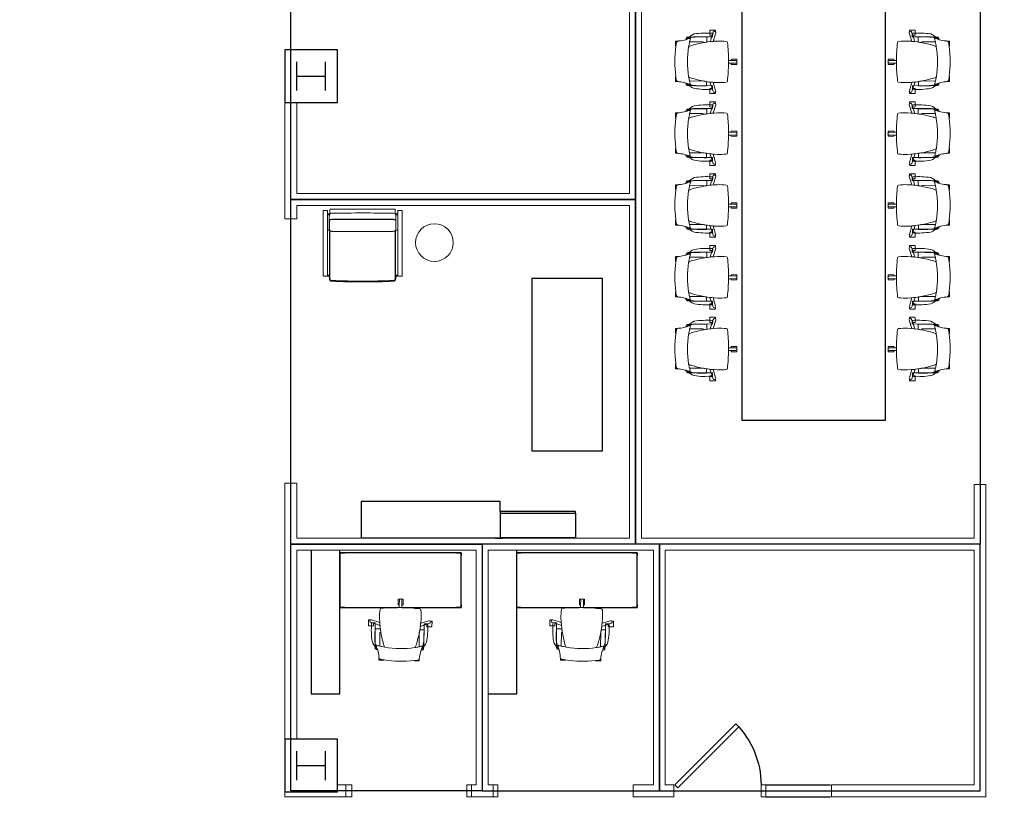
# Model space of a CAD drawing. Header units: inches. Extents: x -92 to 3837, y -260 to 2192.
# Tile 10 of 31: x 616 to 1028, y 284 to 618. Entities that reach past the tile are written whole.
import ezdxf
from ezdxf import colors
from ezdxf.entities.mleader import LeaderData, LeaderLine
from ezdxf.math import Vec2, Vec3

# ---------------------------------------------------------------- set-up
doc = ezdxf.new("R2010")
doc.units = ezdxf.units.IN
doc.header["$MEASUREMENT"] = 0
doc.layers.get('0').update_dxf_attribs({"linetype": 'CONTINUOUS'})
for name, color, linetype in [('I-DOOR', 9, 'CONTINUOUS'), ('I-FLOR-CASE', 8, 'CONTINUOUS'), ('I-FURN', 8, 'CONTINUOUS'), ('I-FURN-CHAR', 9, 'CONTINUOUS'), ('I-FURN-CONF', 9, 'CONTINUOUS'), ('I-GLAZ', 8, 'CONTINUOUS'), ('I-WALL', 8, 'CONTINUOUS'), ('S-COLS', 7, 'CONTINUOUS'), ('triLabelLayer', 7, 'CONTINUOUS'), ('triSpaceLayer', 7, 'CONTINUOUS')]:
    doc.layers.add(name, color=color, linetype=linetype)
doc.styles.add('FDC_SPC', font='ROMANS.SHX', dxfattribs={"height": 12})
doc.styles.get("Standard").update_dxf_attribs({"font": 'romans.shx'})

# ---------------------------------------------------------------- blocks, each defined once
blk = doc.blocks.new('Steelcase AMQ - TIZU - Chair - Mesh Back - Light Grey - Arms-5899871-LEVEL 02 - CAD Team Plan')
at = {"lineweight": 5}
for p, q in [((-8.24, 25.56), (-8.24, 24.66)), ((-6.25, 25.7), (-8.1, 25.7)), ((-6.11, 25.53), (-7.67, 25.32)), ((-6.11, 25.53), (-6.11, 25.56)), ((6.49, 25.56), (6.49, 25.53)), ((6.49, 25.53), (8.04, 25.32)), ((8.47, 25.7), (6.63, 25.7)), ((8.61, 24.66), (8.61, 25.56)), ((-9.97, 10.17), (-9.97, 17.35)), ((-9.31, 19.77), (-9.31, 20.32)), ((-8.02, 13.89), (-8.02, 19.78)), ((8.39, 19.78), (8.39, 14.09)), ((9.68, 20.32), (9.68, 19.97)), ((10.47, 17.35), (10.47, 10.17)), ((-10.05, 12.65), (-8.22, 12.65)), ((8.39, 14.09), (8, 14.09)), ((8.24, 12.63), (10.42, 12.63)), ((-13.27, 11.22), (-13.27, 9.11)), ((-11.27, 11.36), (-13.13, 11.36)), ((-13.13, 8.97), (-12.59, 8.97)), ((-12.41, 9.9), (-11.11, 10.34)), ((-12.07, 8.87), (-8.53, 9.96)), ((-11.42, 10.17), (-9.97, 10.17)), ((-8.4, 11.26), (-11.13, 10.34)), ((-11.13, 10.34), (-11.13, 11.22)), ((11.13, 10.34), (8.42, 11.26)), ((8.55, 9.96), (12.07, 8.87)), ((10.47, 10.17), (11.92, 10.17)), ((11.13, 11.22), (11.13, 10.34)), ((11.13, 10.34), (12.42, 9.9)), ((13.13, 11.36), (11.27, 11.36)), ((12.59, 8.97), (13.13, 8.97)), ((13.27, 9.11), (13.27, 11.22)), ((-1.07, 2.26), (-1.07, 0.16)), ((-0.57, 2.41), (-0.92, 2.41)), ((-0.92, 0.01), (-0.24, 0.01)), ((-0.58, 3.52), (-0.57, 2.41)), ((-0.54, 0.49), (-0.57, 2.41)), ((0.24, 0.01), (0.92, 0.01)), ((0.54, 0.49), (0.57, 2.41)), ((0.57, 2.41), (0.58, 3.52)), ((0.92, 2.41), (0.57, 2.41)), ((1.07, 0.16), (1.07, 2.26))]:
    blk.add_line(p, q, dxfattribs=at)
for centre, radius, start, end in [((-8.1, 25.56), 0.14, 90, 180), ((-6.94, 24.28), 1.35, 140.6274, 163.7578), ((-7.6, 24.82), 0.5, 97.5637, 140.6274), ((-6.25, 25.56), 0.14, 0, 90), ((0.19, -21.93), 47.87, 82.4363, 97.5637), ((6.63, 25.56), 0.14, 90, 180), ((7.98, 24.82), 0.5, 39.3726, 82.4363), ((7.32, 24.28), 1.35, 16.2422, 39.3726), ((8.47, 25.56), 0.14, 0, 90), ((-4.39, 15.13), 7.27, 130.8932, 158.0912), ((-6.25, 20.32), 3.64, 170.6361, 177.7139), ((-9.76, 20.9), 0.0893, 119.3639, 170.6361), ((-11.4, 25.56), 4.85, 289.2701, 301.9478), ((-9.88, 20.81), 0.186, 11.8079, 63.4306), ((-8.74, 21.05), 0.984, 191.8079, 229.1185), ((-13.45, 22.73), 4.8, 329.8842, 344.4557), ((-13.45, 22.73), 4.8, 329.8842, 333.9971), ((-21.75, 25.25), 13.47, 343.5534, 355.3833), ((-5.67, 23.96), 2.66, 164.6167, 175.3833), ((0, -20.82), 41.48, 81.3582, 98.6418), ((0, -20.82), 41.48, 81.3582, 98.6418), ((6.05, 23.96), 2.66, 4.6167, 15.3833), ((22.12, 25.25), 13.47, 184.6167, 196.4466), ((11.78, 25.56), 4.85, 238.0522, 250.7299), ((13.83, 22.73), 4.8, 195.5443, 210.1158), ((4.89, 15.13), 7.27, 48.0912, 51.2015), ((13.83, 22.73), 4.8, 203.7612, 210.1158), ((9.11, 21.05), 0.984, 310.8815, 348.1921), ((10.26, 20.81), 0.186, 116.5694, 168.1921), ((10.13, 20.9), 0.0893, 9.3639, 60.6361), ((6.63, 20.32), 3.64, 2.2861, 9.3639), ((22.37, 12.53), 33.91, 170.987, 183.3688), ((189.78, 12.5), 199.83, 177.7139, 179.9576), ((-5.25, 17.35), 4.72, 149.1346, 180), ((-7.72, 19.61), 2.2, 167.7254, 180.0008), ((-9.82, 20.06), 0.05, 15.6879, 167.7254), ((-8.58, 20.41), 1.23, 195.6879, 226.3199), ((-9.33, 19.63), 0.15, 226.3199, 283.8745), ((-9.35, 20.35), 0.05, 229.1185, 329.8842), ((3.58, -32.63), 53.68, 102.4738, 103.8745), ((35.74, 6.17), 44.46, 163.1129, 177.4686), ((-4.3, 7.46), 12.87, 98.6418, 106.7935), ((-3.41, 18.05), 3.53, 142.8871, 163.1129), ((0.19, -18.2), 38.86, 77.8094, 81.0475), ((3.41, 18.05), 3.53, 16.8871, 37.1129), ((-35.74, 6.17), 44.46, 2.5314, 16.8871), ((-3.2, -32.63), 53.68, 76.1255, 77.5262), ((9.7, 19.63), 0.15, 256.1255, 313.6801), ((9.72, 20.35), 0.05, 210.1158, 310.8815), ((5.75, 17.35), 4.72, 0, 33.7063), ((4.89, 15.13), 7.27, 21.9088, 48.0912), ((8.96, 20.41), 1.23, 313.6801, 344.3121), ((10.19, 20.06), 0.05, 12.2746, 164.3121), ((8.09, 19.61), 2.2, 359.9992, 12.2746), ((-189.41, 12.5), 199.83, 0.0394, 2.2861), ((-21.87, 12.53), 33.91, 356.6312, 9.013), ((36.42, 6.05), 45.12, 169.9906, 171.5981), ((-35.74, 6.17), 44.46, 8.3671, 10.2678), ((-13.13, 11.22), 0.14, 90, 180), ((-13.13, 9.11), 0.14, 180, 270), ((-12.23, 9.39), 0.543, 108.7188, 228.4261), ((-12.23, 9.39), 0.543, 229.5963, 287.2812), ((-10.04, 10.62), 1.45, 183.3688, 198.2143), ((-11.27, 11.22), 0.14, 360, 90), ((36.42, 6.05), 45.12, 173.3659, 175.0257), ((-36.4, 6.05), 45.12, 4.9683, 6.6274), ((11.27, 11.22), 0.14, 90, 180), ((10.54, 10.62), 1.45, 341.7857, 356.6312), ((12.23, 9.39), 0.543, 252.7188, 310.4037), ((12.23, 9.39), 0.543, 310.4037, 71.2812), ((13.13, 11.22), 0.14, 0, 90), ((13.13, 9.11), 0.14, 270, 0), ((15.3, 7.07), 23.99, 177.4686, 186.3227), ((-8.05, 4.48), 0.5, 186.3227, 272.4894), ((8.05, 4.48), 0.5, 276.6795, 353.6773), ((-15.29, 7.07), 23.99, 353.6773, 2.5314), ((0.03, 72.98), 69.47, 263.3413, 269.4943), ((-0.92, 2.26), 0.15, 90, 180), ((-0.92, 0.16), 0.15, 180, 270), ((0.01, 33.18), 29.67, 268.847, 271.1065), ((0, 0.5), 0.543, 180.7188, 243.3504), ((0, 0.5), 0.543, 243.3504, 296.6496), ((0, 0.5), 0.543, 296.6496, 359.2812), ((0.03, 72.98), 69.47, 270.4592, 276.6795), ((0.92, 2.26), 0.15, 360, 90), ((0.92, 0.16), 0.15, 270, 0)]:
    blk.add_arc(centre, radius, start, end, dxfattribs=at)
blk = doc.blocks.new('Steelcase AMQ - TIZU - Chair - Mesh Back - Light Grey - Arms-5900235-LEVEL 02 - CAD Team Plan')
at = {"lineweight": 5}
for p, q in [((-1.07, -2.26), (-1.07, -0.16)), ((-0.92, -0.01), (-0.24, -0.01)), ((-0.57, -2.41), (-0.92, -2.41)), ((-0.58, -3.52), (-0.57, -2.41)), ((-0.54, -0.49), (-0.57, -2.41)), ((0.24, -0.01), (0.92, -0.01)), ((0.54, -0.49), (0.57, -2.41)), ((0.57, -2.41), (0.58, -3.52)), ((0.92, -2.41), (0.57, -2.41)), ((1.07, -0.16), (1.07, -2.26)), ((-13.27, -11.22), (-13.27, -9.11)), ((-13.13, -8.97), (-12.59, -8.97)), ((-11.27, -11.36), (-13.13, -11.36)), ((-12.41, -9.9), (-11.11, -10.34)), ((-12.07, -8.87), (-8.53, -9.96)), ((-11.42, -10.17), (-9.97, -10.17)), ((-11.13, -10.34), (-11.13, -11.22)), ((-8.4, -11.26), (-11.13, -10.34)), ((-9.97, -10.17), (-9.97, -17.35)), ((11.13, -10.34), (8.42, -11.26)), ((8.55, -9.96), (12.07, -8.87)), ((10.47, -10.17), (11.92, -10.17)), ((10.47, -17.35), (10.47, -10.17)), ((11.13, -10.34), (12.42, -9.9)), ((11.13, -11.22), (11.13, -10.34)), ((13.13, -11.36), (11.27, -11.36)), ((12.59, -8.97), (13.13, -8.97)), ((13.27, -9.11), (13.27, -11.22)), ((-10.05, -12.65), (-8.22, -12.65)), ((-8.02, -13.89), (-8.02, -19.78)), ((8.39, -14.09), (8, -14.09)), ((8.24, -12.63), (10.42, -12.63)), ((8.39, -19.78), (8.39, -14.09)), ((-9.31, -19.77), (-9.31, -20.32)), ((9.68, -20.32), (9.68, -19.97)), ((-8.24, -25.56), (-8.24, -24.66)), ((8.61, -24.66), (8.61, -25.56)), ((-6.25, -25.7), (-8.1, -25.7)), ((-6.11, -25.53), (-7.67, -25.32)), ((-6.11, -25.53), (-6.11, -25.56)), ((6.49, -25.53), (8.04, -25.32)), ((6.49, -25.56), (6.49, -25.53)), ((8.47, -25.7), (6.63, -25.7))]:
    blk.add_line(p, q, dxfattribs=at)
for centre, radius, start, end in [((0, -0.5), 0.543, 63.3504, 116.6496), ((-8.05, -4.48), 0.5, 87.5106, 173.6773), ((0.03, -72.98), 69.47, 90.5057, 96.6587), ((-0.92, -0.16), 0.15, 90, 180), ((-0.92, -2.26), 0.15, 180, 270), ((0.01, -33.18), 29.67, 88.8935, 91.153), ((0, -0.5), 0.543, 116.6496, 179.2812), ((0, -0.5), 0.543, 0.7188, 63.3504), ((0.03, -72.98), 69.47, 83.3205, 89.5408), ((0.92, -0.16), 0.15, 0, 90), ((0.92, -2.26), 0.15, 270, 0), ((8.05, -4.48), 0.5, 6.3227, 83.3205), ((15.3, -7.07), 23.99, 173.6773, 182.5314), ((35.74, -6.17), 44.46, 182.5314, 196.8871), ((-35.74, -6.17), 44.46, 343.1129, 357.4686), ((-15.29, -7.07), 23.99, 357.4686, 6.3227), ((-13.13, -9.11), 0.14, 90, 180), ((-13.13, -11.22), 0.14, 180, 270), ((-12.23, -9.39), 0.543, 131.5739, 251.2812), ((-12.23, -9.39), 0.543, 72.7188, 130.4037), ((22.37, -12.53), 33.91, 176.6312, 189.013), ((-10.04, -10.62), 1.45, 161.7857, 176.6312), ((-11.27, -11.22), 0.14, 270, 0), ((36.42, -6.05), 45.12, 184.9743, 186.6341), ((-36.4, -6.05), 45.12, 353.3726, 355.0317), ((11.27, -11.22), 0.14, 180, 270), ((-21.87, -12.53), 33.91, 350.987, 3.3688), ((10.54, -10.62), 1.45, 3.3688, 18.2143), ((12.23, -9.39), 0.543, 49.5963, 107.2812), ((12.23, -9.39), 0.543, 288.7188, 49.5963), ((13.13, -9.11), 0.14, 360, 90), ((13.13, -11.22), 0.14, 270, 0), ((189.78, -12.5), 199.83, 180.0424, 182.2861), ((36.42, -6.05), 45.12, 188.4019, 190.0094), ((-35.74, -6.17), 44.46, 349.7322, 351.6329), ((-189.41, -12.5), 199.83, 357.7139, 359.9606), ((-4.39, -15.13), 7.27, 201.9088, 229.1068), ((-5.25, -17.35), 4.72, 180, 210.8654), ((-7.72, -19.61), 2.2, 179.9992, 192.2746), ((-6.25, -20.32), 3.64, 182.2861, 189.3639), ((-9.82, -20.06), 0.05, 192.2746, 344.3121), ((-8.58, -20.41), 1.23, 133.6801, 164.3121), ((-8.74, -21.05), 0.984, 130.8815, 168.1921), ((-9.33, -19.63), 0.15, 76.1255, 133.6801), ((-9.35, -20.35), 0.05, 30.1158, 130.8815), ((-13.45, -22.73), 4.8, 26.0029, 30.1158), ((-13.45, -22.73), 4.8, 15.5443, 30.1158), ((3.58, 32.63), 53.68, 256.1255, 257.5262), ((-4.3, -7.46), 12.87, 253.2065, 261.3582), ((-3.41, -18.05), 3.53, 196.8871, 217.1129), ((0, 20.82), 41.48, 261.3582, 278.6418), ((0, 20.82), 41.48, 261.3582, 278.6418), ((3.41, -18.05), 3.53, 322.8871, 343.1129), ((0.19, 18.2), 38.86, 278.9525, 282.1906), ((-3.2, 32.63), 53.68, 282.4738, 283.8745), ((13.83, -22.73), 4.8, 149.8842, 164.4557), ((13.83, -22.73), 4.8, 149.8842, 156.2388), ((4.89, -15.13), 7.27, 308.7985, 311.9088), ((9.7, -19.63), 0.15, 46.3199, 103.8745), ((5.75, -17.35), 4.72, 326.2937, 360), ((9.72, -20.35), 0.05, 49.1185, 149.8842), ((4.89, -15.13), 7.27, 311.9088, 338.0912), ((9.11, -21.05), 0.984, 11.8079, 49.1185), ((8.96, -20.41), 1.23, 15.6879, 46.3199), ((10.19, -20.06), 0.05, 195.6879, 347.7254), ((6.63, -20.32), 3.64, 350.6361, 357.7139), ((8.09, -19.61), 2.2, 347.7254, 0.0008), ((-9.76, -20.9), 0.0893, 189.3639, 240.6361), ((-9.88, -20.81), 0.186, 296.5694, 348.1921), ((-11.4, -25.56), 4.85, 58.0522, 70.7299), ((-21.75, -25.25), 13.47, 4.6167, 16.4466), ((-5.67, -23.96), 2.66, 184.6167, 195.3833), ((-6.94, -24.28), 1.35, 196.2422, 219.3726), ((7.32, -24.28), 1.35, 320.6274, 343.7578), ((6.05, -23.96), 2.66, 344.6167, 355.3833), ((22.12, -25.25), 13.47, 163.5534, 175.3833), ((11.78, -25.56), 4.85, 109.2701, 121.9478), ((10.26, -20.81), 0.186, 191.8079, 243.4306), ((10.13, -20.9), 0.0893, 299.3639, 350.6361), ((-8.1, -25.56), 0.14, 180, 270), ((-7.6, -24.82), 0.5, 219.3726, 262.4363), ((-6.25, -25.56), 0.14, 270, 360), ((0.19, 21.93), 47.87, 262.4363, 277.5637), ((6.63, -25.56), 0.14, 180, 270), ((7.98, -24.82), 0.5, 277.5637, 320.6274), ((8.47, -25.56), 0.14, 270, 0)]:
    blk.add_arc(centre, radius, start, end, dxfattribs=at)
blk = doc.blocks.new('West Elm Work Collection - Metal Frame Chair - Chair-5907800-LEVEL 02 - CAD Team Plan')
at = {"lineweight": 5}
for p, q in [((-28.88, 27.1), (-30.72, 27.1)), ((-30.72, 27.1), (-30.72, -0.45)), ((-28.88, 25.63), (-28.88, 27.1)), ((-27.87, 25.63), (-28.88, 25.63)), ((-28.88, -0.45), (-28.88, 25.63)), ((-28.88, 25.19), (-27.99, 25.19)), ((-27.87, 27.32), (-27.87, 25.63)), ((-0.89, 27.65), (-27.54, 27.65)), ((-0.56, 25.63), (-0.56, 27.32)), ((0.45, 25.63), (-0.56, 25.63)), ((0.45, 25.19), (-0.44, 25.19)), ((2.28, 27.1), (0.45, 27.1)), ((0.45, 27.1), (0.45, 25.63)), ((0.45, 25.19), (0.45, -0.45)), ((2.28, -0.45), (2.28, 27.1)), ((-28.17, 22.89), (-28.17, 24.29)), ((-28.17, 22.89), (-28.17, 18.82)), ((-28.04, 22.89), (-28.04, 18.82)), ((-26.74, 23.38), (-1.7, 23.38)), ((-26.74, 23.25), (-1.7, 23.25)), ((-0.39, 22.89), (-0.39, 18.89)), ((-0.27, 22.89), (-0.27, 24.29)), ((-0.27, 22.89), (-0.27, 18.89)), ((-28.88, 18.82), (-28.17, 18.82)), ((-28.11, -0.45), (-28.11, 18.73)), ((-28, 18.64), (-28, -1.27)), ((-27.88, 18.58), (-27.88, -1.27)), ((-26.61, 18.32), (-1.83, 18.32)), ((-0.56, 18.58), (-0.56, -1.27)), ((-0.44, 18.64), (-0.44, -1.27)), ((0.45, 18.82), (-0.27, 18.82)), ((-28.88, 0.08), (-28.11, 0.08)), ((0.45, 0.08), (-0.33, 0.08)), ((-30.72, -0.45), (-28.11, -0.45)), ((-28.11, -0.45), (-28.11, -1.41)), ((-0.33, -1.41), (-0.33, -0.45)), ((-0.33, -0.45), (2.28, -0.45))]:
    blk.add_line(p, q, dxfattribs=at)
for centre, radius, start, end in [((-22.33, 23.62), 5.88, 161.8116, 173.3878), ((-27.55, 25.33), 0.388, 141.8856, 161.8116), ((-27.54, 27.32), 0.33, 90, 180), ((-27.26, 25.11), 0.751, 109.365, 141.8856), ((-26.77, 23.71), 2.23, 90.5669, 109.365), ((-14.22, -1244.93), 1270.93, 89.4331, 90.5669), ((-1.67, 23.71), 2.23, 70.635, 89.4331), ((-1.17, 25.11), 0.751, 38.1144, 70.635), ((-0.89, 27.32), 0.33, 360, 90), ((-0.89, 25.33), 0.388, 18.1884, 38.1144), ((-6.11, 23.62), 5.88, 6.6122, 18.1884), ((-27.96, 22.89), 0.211, 138.2671, 180), ((-27.68, 22.64), 0.582, 115.6447, 138.2671), ((-27.96, 22.89), 0.0857, 138.2671, 180), ((-27.68, 22.64), 0.457, 115.6447, 138.2671), ((-27.21, 21.66), 1.67, 100.5281, 115.6447), ((-27.21, 21.66), 1.54, 100.5281, 115.6447), ((-26.63, 18.52), 4.86, 91.2826, 100.5281), ((-26.63, 18.52), 4.73, 91.2994, 100.5281), ((-1.81, 18.52), 4.86, 79.4719, 88.7174), ((-1.81, 18.52), 4.73, 79.4719, 88.7006), ((-1.22, 21.66), 1.54, 64.3553, 79.4719), ((-1.22, 21.66), 1.67, 64.3553, 79.4719), ((-0.75, 22.64), 0.457, 41.7329, 64.3553), ((-0.75, 22.64), 0.582, 41.7329, 64.3553), ((-0.48, 22.89), 0.0857, 0, 41.7329), ((-0.48, 22.89), 0.211, 0, 41.7329), ((-27.96, 18.89), 0.212, 180, 216.5184), ((-27.76, 19.03), 0.462, 216.5184, 227.0507), ((-27.8, 18.99), 0.404, 227.0507, 241.9846), ((-27.92, 18.89), 0.129, 180, 200.3398), ((-27.8, 18.93), 0.251, 200.3398, 214.8725), ((-27.03, 19.46), 1.19, 214.8725, 221.6157), ((-24.51, 25.16), 7.39, 241.9846, 242.7548), ((-27.51, 19.04), 0.547, 221.6157, 236.7019), ((-27.51, 19.34), 0.845, 242.7548, 256.5618), ((-27.05, 19.73), 1.38, 236.7019, 248.0336), ((-26.93, 20.11), 1.77, 248.9519, 263.2788), ((-26.61, 22.86), 4.55, 263.2788, 270), ((-1.83, 22.86), 4.55, 270, 276.7212), ((-1.5, 20.11), 1.77, 276.7212, 291.0481), ((-1.38, 19.73), 1.38, 291.9664, 303.2981), ((-0.92, 19.34), 0.845, 283.4382, 297.2452), ((-0.92, 19.04), 0.547, 303.2981, 318.3843), ((-3.92, 25.16), 7.39, 297.2452, 298.0154), ((-1.4, 19.46), 1.19, 318.3843, 325.1275), ((-0.64, 18.99), 0.404, 298.0154, 312.9493), ((-0.63, 18.93), 0.251, 325.1275, 339.6602), ((-0.52, 18.89), 0.129, 339.6602, 0), ((-0.68, 19.03), 0.462, 312.9493, 323.4816), ((-0.48, 18.89), 0.212, 323.4816, 0), ((-26.98, -1.41), 1.12, 180, 267.6377), ((-14.22, 307.99), 310.79, 267.6377, 272.3623), ((-1.45, -1.41), 1.12, 272.3623, 360)]:
    blk.add_arc(centre, radius, start, end, dxfattribs=at)
for centre, major_axis, start_param, end_param in [((-26.94, -1.27), (0.935, 0), 3.141593, 4.671174), ((-14.23, 306.66), (309.42, 0), 4.671174, 4.753811), ((-1.5, -1.27), (0.935, 0), 4.798142, 6.283185)]:
    blk.add_ellipse(centre, major_axis=major_axis, ratio=0.999048, start_param=start_param, end_param=end_param, dxfattribs=at)
for points in [[(-26.98, -2.33), (-27.16, -2.33), (-27.52, -2.22), (-27.91, -1.81), (-28, -1.45), (-28, -1.27)], [(-1.41, -2.33), (-4.25, -2.45), (-9.93, -2.6), (-18.46, -2.61), (-24.14, -2.45), (-26.98, -2.33)], [(-1.41, -2.33), (-1.23, -2.32), (-0.89, -2.2), (-0.52, -1.8), (-0.44, -1.45), (-0.44, -1.27)]]:
    blk.add_open_spline(points, degree=3, dxfattribs=at)
blk = doc.blocks.new('PAHL_Desk_with_Shelf - PAHL_Desk_with_Shelf-5925178-LEVEL 02 - CAD Team Plan')
for p, q in [((-18.94, 11.46), (-16.93, 11.46)), ((-18.9, 10.24), (-18.94, 10.24)), ((-18.9, 10.24), (-18.9, 11.42)), ((-18.9, 11.42), (-16.93, 11.42)), ((31.73, 11.42), (-18.9, 11.42)), ((-18.9, 11.42), (-18.9, -11.42)), ((-16.93, 11.46), (-16.93, 11.42)), ((31.77, 11.46), (29.76, 11.46)), ((29.76, 11.46), (29.76, 11.42)), ((29.76, 11.42), (31.73, 11.42)), ((31.73, 11.42), (31.73, 10.24)), ((31.73, -11.42), (31.73, 11.42)), ((31.73, 10.24), (31.77, 10.24)), ((31.77, 10.24), (31.77, 11.46)), ((-18.94, -10.24), (-18.9, -10.24)), ((-16.93, -11.46), (-18.94, -11.46)), ((-18.9, -11.42), (-18.9, -10.24)), ((-16.93, -11.42), (-18.9, -11.42)), ((-18.9, -11.42), (5.2, -11.42)), ((-16.93, -11.42), (-16.93, -11.46)), ((7, -11.42), (31.73, -11.42)), ((31.7, -11.42), (29.73, -11.42)), ((29.73, -11.42), (29.73, -11.46)), ((31.73, -11.46), (29.73, -11.46)), ((31.7, -10.24), (31.7, -11.42)), ((31.7, -10.24), (31.73, -10.24)), ((31.77, -10.24), (31.73, -10.24)), ((31.73, -11.46), (31.73, -10.24)), ((31.73, -11.46), (31.77, -11.46)), ((31.77, -11.46), (31.77, -10.24))]:
    blk.add_line(p, q)
blk = doc.blocks.new('PAHL_Desk_with_Shelf - PAHL_Desk_with_Shelf-V13-LEVEL 02 - CAD Team Plan')
for p, q in [((-18.5, 11.46), (-16.93, 11.46)), ((-18.5, 11.42), (-16.93, 11.42)), ((31.73, 11.42), (-18.5, 11.42)), ((-16.93, 11.46), (-16.93, 11.42)), ((31.77, 11.46), (29.76, 11.46)), ((29.76, 11.46), (29.76, 11.42)), ((29.76, 11.42), (31.73, 11.42)), ((31.73, 11.42), (31.73, 10.24)), ((31.73, -11.42), (31.73, 11.42)), ((31.73, 10.24), (31.77, 10.24)), ((31.77, 10.24), (31.77, 11.46)), ((-16.93, -11.42), (-18.5, -11.42)), ((-18.5, -11.42), (7.45, -11.42)), ((-16.93, -11.46), (-18.5, -11.46)), ((-16.93, -11.42), (-16.93, -11.46)), ((9.25, -11.42), (31.73, -11.42)), ((31.7, -11.42), (29.73, -11.42)), ((29.73, -11.42), (29.73, -11.46)), ((31.73, -11.46), (29.73, -11.46)), ((31.7, -10.24), (31.7, -11.42)), ((31.7, -10.24), (31.73, -10.24)), ((31.77, -10.24), (31.73, -10.24)), ((31.73, -11.46), (31.73, -10.24)), ((31.73, -11.46), (31.77, -11.46)), ((31.77, -11.46), (31.77, -10.24))]:
    blk.add_line(p, q)
blk = doc.blocks.new('Steelcase Coalesse - Await - Table - Freestanding - 19H-5931556-LEVEL 02 - CAD Team Plan')
at = {"lineweight": 5}
blk.add_circle((-16.39, 6.49), 7.87, dxfattribs=at)
blk = doc.blocks.new('bookshelf - bookshelf-5933028-LEVEL 02 - CAD Team Plan')
for p, q in [((738, 395.99), (738, 335.99)), ((750, 335.99), (750, 395.99)), ((738, 335.99), (750, 335.99))]:
    blk.add_line(p, q)
blk = doc.blocks.new('bookshelf1 - bookshelf-5933062-LEVEL 02 - CAD Team Plan')
for p, q in [((750, 335.99), (750, 395.99)), ((738, 335.99), (750, 335.99))]:
    blk.add_line(p, q)
blk = doc.blocks.new('BILLY_Bookcase - BILLY_Bookcase-5921812-LEVEL 02 - CAD Team Plan')
for p, q in [((17.02, 5.22), (-14.47, 5.22)), ((-14.47, 5.22), (-14.47, 4.43)), ((-14.47, 4.43), (17.02, 4.43)), ((-14.47, 4.43), (17.02, 4.43)), ((-14.47, 4.43), (-14.47, -5.8)), ((17.02, 4.43), (17.02, 5.22)), ((17.02, 4.43), (17.02, -5.8)), ((17.02, -5.8), (-14.47, -5.8))]:
    blk.add_line(p, q)
blk = doc.blocks.new('medical storage - medical storage-5947248-LEVEL 02 - CAD Team Plan')
for p, q in [((839.03, 560.37), (780.88, 560.37)), ((780.88, 560.37), (780.88, 545.19)), ((839.03, 556.21), (839.03, 560.37)), ((780.88, 545.19), (839.03, 545.19))]:
    blk.add_line(p, q)
blk = doc.blocks.new('dr bench - dr bench-5954841-LEVEL 02 - CAD Team Plan')
for p, q in [((820.64, 684.17), (795.06, 669.41)), ((856.62, 621.86), (820.64, 684.17)), ((795.06, 669.41), (831.04, 607.09)), ((831.04, 607.09), (856.62, 621.86))]:
    blk.add_line(p, q)
blk = doc.blocks.new('Bernhardt 180x60 - Bernhardt 180x60-6468954-LEVEL 02 - CAD Team Plan')
for p, q in [((-30, 90), (-30, -90)), ((30, 90), (-30, 90)), ((30, -90), (30, 90)), ((-30, -90), (30, -90))]:
    blk.add_line(p, q)
blk = doc.blocks.new('SJC10 - 2ND FLOOR_NEW WORK_dwg_door-6438572-LEVEL 02 - CAD Team Plan')
at = {"flags": 128}
blk.add_lwpolyline([(-24.18, -26.73), (1.27, -1.27), (0, 0), (-25.46, -25.46)], close=True, dxfattribs=at)
blk.add_arc((0, 0), 36, 225, 270)

msp = doc.modelspace()

# ---------------------------------------------------------------- linework, layer by layer
at = {"layer": 'I-DOOR', "lineweight": 5}
msp.add_line((816, 292.99), (814, 292.99), dxfattribs=at)
at = {"layer": 'I-DOOR', "lineweight": 5, "flags": 128}
for points in [[(752.5, 292.99), (755, 292.99), (755, 297.99), (752.5, 297.99)], [(805, 292.99), (803, 292.99), (803, 297.99), (805, 297.99)], [(814, 297.99), (816, 297.99), (816, 292.99)]]:
    msp.add_lwpolyline(points, dxfattribs=at)
at = {"layer": 'I-GLAZ'}
for p, q in [((928, 297.99), (955, 297.99)), ((928, 295.49), (955, 295.49)), ((928, 292.99), (955, 292.99))]:
    msp.add_line(p, q, dxfattribs=at)
at = {"layer": 'I-WALL', "lineweight": 18}
for p, q in [((871, 827.99), (871, 544.99)), ((876, 400.99), (876, 679.74)), ((732, 604.99), (727, 604.99)), ((727, 604.99), (727, 534.49)), ((732, 544.99), (732, 583)), ((871, 544.99), (732, 544.99)), ((732, 539.99), (871, 539.99)), ((732, 534.49), (732, 539.99)), ((871, 539.99), (871, 400.99)), ((727, 534.49), (729.25, 534.49)), ((729.75, 534.49), (732, 534.49)), ((727, 423.49), (727, 292.99)), ((732, 400.99), (732, 423.49)), ((1015, 423.49), (1015, 400.99)), ((1020, 423.49), (1015, 423.49)), ((1020, 292.99), (1020, 423.49)), ((871, 400.99), (732, 400.99)), ((1015, 400.99), (876, 400.99)), ((732, 395.99), (807, 395.99)), ((732, 317), (732, 395.99)), ((807, 395.99), (807, 297.99)), ((812, 395.99), (881, 395.99)), ((812, 297.99), (812, 395.99)), ((881, 395.99), (881, 297.99)), ((886, 395.99), (1015, 395.99)), ((886, 297.99), (886, 395.99)), ((1015, 395.99), (1015, 297.99)), ((752.5, 297.99), (749, 297.99)), ((752.5, 292.99), (752.5, 297.99)), ((807, 297.99), (805, 297.99)), ((805, 297.99), (805, 292.99)), ((814, 297.99), (812, 297.99)), ((814, 292.99), (814, 297.99)), ((881, 297.99), (872.5, 297.99)), ((872.5, 297.99), (872.5, 292.99)), ((889.5, 297.99), (886, 297.99)), ((889.5, 292.99), (889.5, 297.99)), ((1015, 297.99), (955.5, 297.99)), ((955.5, 297.99), (955.5, 292.99)), ((727, 292.99), (752.5, 292.99)), ((805, 292.99), (814, 292.99)), ((872.5, 292.99), (889.5, 292.99)), ((955.5, 292.99), (1020, 292.99))]:
    msp.add_line(p, q, dxfattribs=at)
at = {"layer": 'I-WALL', "lineweight": 5, "flags": 128}
msp.add_lwpolyline([(732, 423.49), (732, 423.99), (727, 423.99), (727, 423.49)], dxfattribs=at)
msp.add_lwpolyline([(928, 292.99), (926, 292.99), (926, 297.99), (928, 297.99)], close=True, dxfattribs=at)
at = {"layer": 'S-COLS'}
for points in [[(749, 605), (727, 605), (727, 583), (749, 583)], [(749, 317), (727, 317), (727, 295), (749, 295)]]:
    msp.add_lwpolyline(points, close=True, dxfattribs=at)
at = {"layer": 'S-COLS', "flags": 128}
for points in [[(732, 588), (732, 600)], [(744, 588), (744, 600)], [(732, 594), (744, 594)], [(732, 300), (732, 312)], [(744, 300), (744, 312)], [(732, 306), (744, 306)]]:
    msp.add_lwpolyline(points, dxfattribs=at)
at = {"layer": 'S-COLS'}
msp.add_lwpolyline([(814.99, 400.99), (818, 400.99)], dxfattribs=at)
at = {"layer": 'triSpaceLayer'}
for points in [[(729.5, 828), (873.5, 828), (873.5, 542.5), (729.5, 542.5), (729.5, 828)], [(873.5, 686.5), (1017.5, 686.5), (1017.5, 398.5), (873.5, 398.5), (873.5, 686.5)], [(729.5, 542.5), (873.5, 542.5), (873.5, 398.5), (729.5, 398.5), (729.5, 542.5)], [(729.5, 398.5), (809.5, 398.5), (809.5, 295.5), (729.5, 295.5), (729.5, 398.5)], [(809.5, 295.5), (883.5, 295.5), (883.5, 398.5), (809.5, 398.5), (809.5, 295.5)], [(883.5, 295.5), (1017.5, 295.5), (1017.5, 398.5), (883.5, 398.5), (883.5, 295.5)]]:
    msp.add_lwpolyline(points, close=True, dxfattribs=at)

# ---------------------------------------------------------------- block references
at = {"layer": 'I-DOOR', "xscale": -1, "zscale": -1, "rotation": 90}
msp.add_blockref('SJC10 - 2ND FLOOR_NEW WORK_dwg_door-6438572-LEVEL 02 - CAD Team Plan', (890, 297.99), dxfattribs=at)
at = {"layer": 'I-FURN'}
for name, p in [('Steelcase Coalesse - Await - Table - Freestanding - 19H-5931556-LEVEL 02 - CAD Team Plan', (805.89, 518.01)), ('medical storage - medical storage-5947248-LEVEL 02 - CAD Team Plan', (-22, -144)), ('BILLY_Bookcase - BILLY_Bookcase-5921812-LEVEL 02 - CAD Team Plan', (831.5, 406.99)), ('bookshelf - bookshelf-5933028-LEVEL 02 - CAD Team Plan', (0, 0)), ('bookshelf1 - bookshelf-5933062-LEVEL 02 - CAD Team Plan', (74, 0)), ('PAHL_Desk_with_Shelf - PAHL_Desk_with_Shelf-5925178-LEVEL 02 - CAD Team Plan', (768.94, 383.49)), ('PAHL_Desk_with_Shelf - PAHL_Desk_with_Shelf-V13-LEVEL 02 - CAD Team Plan', (842.5, 383.49))]:
    msp.add_blockref(name, p, dxfattribs=at)
at = {"layer": 'I-FURN', "rotation": 149.9999999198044}
msp.add_blockref('dr bench - dr bench-5954841-LEVEL 02 - CAD Team Plan', (1883.01, 619.75), dxfattribs=at)
at = {"layer": 'I-FURN-CHAR'}
msp.add_blockref('West Elm Work Collection - Metal Frame Chair - Chair-5907800-LEVEL 02 - CAD Team Plan', (773.72, 510.88), dxfattribs=at)
at = {"layer": 'I-FURN-CHAR', "rotation": 178.9505671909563}
for p in [(775.42, 375.59), (851.23, 375.59)]:
    msp.add_blockref('Steelcase AMQ - TIZU - Chair - Mesh Back - Light Grey - Arms-5899871-LEVEL 02 - CAD Team Plan', p, dxfattribs=at)
at = {"layer": 'I-FURN-CONF'}
msp.add_blockref('Bernhardt 180x60 - Bernhardt 180x60-6468954-LEVEL 02 - CAD Team Plan', (948, 540.37), dxfattribs=at)
for name, p, rotation in [('Steelcase AMQ - TIZU - Chair - Mesh Back - Light Grey - Arms-5899871-LEVEL 02 - CAD Team Plan', (915.93, 600), 89.8624348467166), ('Steelcase AMQ - TIZU - Chair - Mesh Back - Light Grey - Arms-5900235-LEVEL 02 - CAD Team Plan', (979.07, 600), 90.1375651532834), ('Steelcase AMQ - TIZU - Chair - Mesh Back - Light Grey - Arms-5899871-LEVEL 02 - CAD Team Plan', (915.93, 570), 89.8624348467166), ('Steelcase AMQ - TIZU - Chair - Mesh Back - Light Grey - Arms-5900235-LEVEL 02 - CAD Team Plan', (979.07, 570), 90.1375651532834), ('Steelcase AMQ - TIZU - Chair - Mesh Back - Light Grey - Arms-5899871-LEVEL 02 - CAD Team Plan', (915.93, 540), 89.8624348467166), ('Steelcase AMQ - TIZU - Chair - Mesh Back - Light Grey - Arms-5900235-LEVEL 02 - CAD Team Plan', (979.07, 540), 90.1375651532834), ('Steelcase AMQ - TIZU - Chair - Mesh Back - Light Grey - Arms-5899871-LEVEL 02 - CAD Team Plan', (915.93, 510), 89.8624348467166), ('Steelcase AMQ - TIZU - Chair - Mesh Back - Light Grey - Arms-5900235-LEVEL 02 - CAD Team Plan', (979.07, 510), 90.1375651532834), ('Steelcase AMQ - TIZU - Chair - Mesh Back - Light Grey - Arms-5899871-LEVEL 02 - CAD Team Plan', (915.93, 480), 89.8624348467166), ('Steelcase AMQ - TIZU - Chair - Mesh Back - Light Grey - Arms-5900235-LEVEL 02 - CAD Team Plan', (979.07, 480), 90.1375651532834)]:
    msp.add_blockref(name, p, dxfattribs=dict(at, rotation=rotation))

# ---------------------------------------------------------------- texts
at = {"layer": 'triLabelLayer', "color": 7, "char_height": 12, "attachment_point": 5, "style": 'FDC_SPC'}
for insert in [(945.5, 542.5), (801.5, 470.5), (769.5, 347), (846.5, 347), (950.5, 347)]:
    msp.add_mtext('{\\fSansSerif;\\H0.01;}', dxfattribs=dict(at, insert=insert))

# ---------------------------------------------------------------- leaders
at = {"layer": 'I-FLOR-CASE'}
ml = msp.add_multileader_mtext('Standard', dxfattribs=at)
ml.set_content('GLASS SHELVES', color=256)
ml.set_leader_properties()
ml.build(insert=Vec2(0, 0))
ml.multileader.update_dxf_attribs({"leader_type": 0, "text_right_attachment_type": 6, "dogleg_length": 0.36, "arrow_head_size": 0.18})
ctx = ml.context
ctx.base_point, ctx.arrow_head_size, ctx.landing_gap_size, ctx.plane_origin = Vec3(2901.13, 1435.73), 0.18, 0.09, Vec3(-3.53, 10.44)
ctx.right_attachment = 6
notes = []
notes.append((ctx, [(0, (0, 0, 0), (0, 0), (1, 0), 1, [])]))
ctx.mtext.insert, ctx.mtext.width = Vec3(2901.22, 1438.23), 24.3575
ml = msp.add_multileader_mtext('Standard', dxfattribs=at)
ml.set_content('GLASS SHELVES', color=256)
ml.set_leader_properties()
ml.build(insert=Vec2(0, 0))
ml.multileader.update_dxf_attribs({"leader_type": 0, "text_right_attachment_type": 6, "dogleg_length": 0.36, "arrow_head_size": 0.18})
ctx = ml.context
ctx.base_point, ctx.arrow_head_size, ctx.landing_gap_size, ctx.plane_origin = Vec3(3227.55, 1435.73), 0.18, 0.09, Vec3(322.89, 10.44)
ctx.right_attachment = 6
notes.append((ctx, [(0, (0, 0, 0), (0, 0), (1, 0), 1, [])]))
ctx.mtext.insert, ctx.mtext.width = Vec3(3227.64, 1438.23), 24.3575
for ctx, leaders in notes:
    for number, flags, end, landing, length, lines in leaders:
        leader = LeaderData()
        leader.index, (leader.has_last_leader_line, leader.has_dogleg_vector, leader.attachment_direction) = number, flags
        leader.last_leader_point, leader.dogleg_vector, leader.dogleg_length = Vec3(end), Vec3(landing), length
        for number, points, colour, breaks in lines:
            line = LeaderLine()
            line.index, line.vertices, line.color, line.breaks = number, Vec3.list(points), colors.encode_raw_color(colour), breaks
            leader.lines.append(line)
        ctx.leaders.append(leader)

doc.saveas('drawing.dxf')
